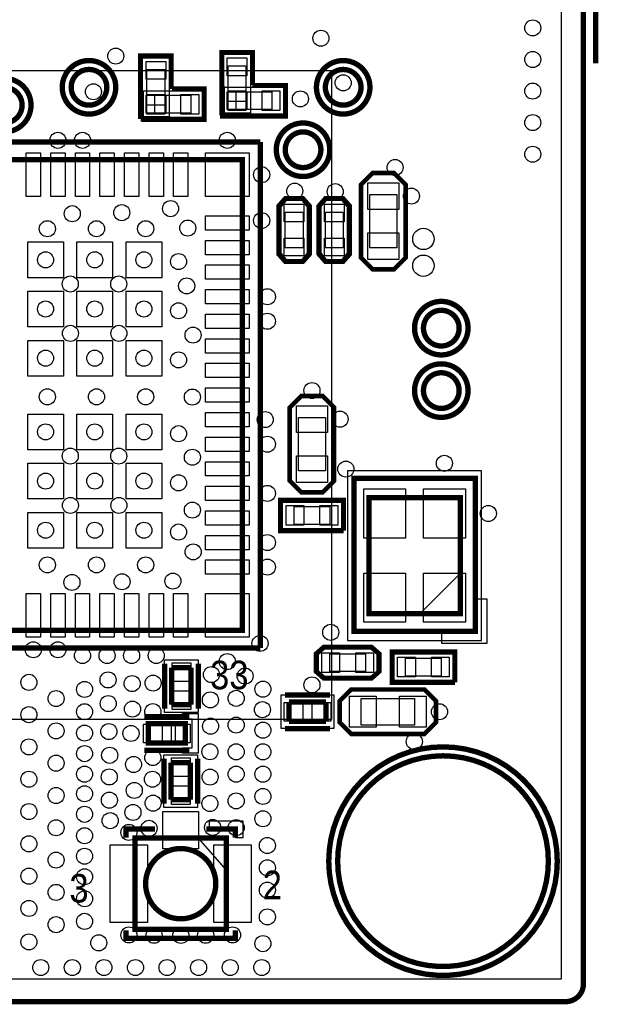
# Model space of a CAD drawing. Extents: x 6 to 156, y -6 to 136.
# Tile 23 of 32: x 121 to 137, y 0 to 28. Entities that reach past the tile are written whole.
import ezdxf

# ---------------------------------------------------------------- set-up
doc = ezdxf.new("R2010")
doc.units = 0
for name, color, linetype in [('BG_OUTLINE', 134, 'CONTINUOUS'), ('PG_ASSEMBLY_BOTTOM', 1, 'CONTINUOUS'), ('PG_ASSEMBLY_TOP', 1, 'CONTINUOUS'), ('PG_PLACE_BOUND_BOTTOM', 152, 'CONTINUOUS'), ('PG_PLACE_BOUND_TOP', 152, 'CONTINUOUS'), ('PG_SILKSCREEN_TOP', 45, 'CONTINUOUS'), ('PIN_BOTTOM', 5, 'CONTINUOUS'), ('PIN_TOP', 1, 'CONTINUOUS'), ('RKI_ALL', 174, 'CONTINUOUS'), ('VC_BOTTOM', 5, 'CONTINUOUS'), ('VC_TOP', 1, 'CONTINUOUS')]:
    doc.layers.add(name, color=color, linetype=linetype)

msp = doc.modelspace()

# ---------------------------------------------------------------- linework, layer by layer
at = {"layer": 'BG_OUTLINE', "const_width": 0.1524}
for points in [[(137.050018, 11.925808), (137.050018, 129.542032, 0.414184), (136.542018, 130.050032), (7.558024, 130.050032, 0.414214), (7.050024, 129.542032), (7.050024, 0.558038, 0.414233), (7.558024, 0.050038)], [(7.558024, 0.050038), (136.542018, 0.050038, 0.414214), (137.050018, 0.558038), (137.050018, 11.925808)]]:
    msp.add_lwpolyline(points, format="xyb", dxfattribs=at)
at = {"layer": 'PG_ASSEMBLY_BOTTOM', "const_width": 0.1524}
msp.add_lwpolyline([(136.415018, 40.13835), (136.415018, 38.626288), (137.396728, 37.644578), (137.396728, 26.764488)], dxfattribs=at)
at = {"layer": 'PG_ASSEMBLY_TOP'}
for points in [[(125.254004, 25.246838), (124.492004, 25.246838), (124.492004, 26.923238), (125.254004, 26.923238)], [(127.565404, 25.348438), (126.803404, 25.348438), (126.803404, 27.024838), (127.565404, 27.024838)], [(126.828804, 25.323038), (126.828804, 26.085038), (128.505204, 26.085038), (128.505204, 25.323038)], [(124.517404, 25.221438), (124.517404, 25.983438), (126.193804, 25.983438), (126.193804, 25.221438)], [(131.705604, 20.954238), (131.985004, 21.233638), (131.985004, 23.316438), (131.705604, 23.595838), (131.629404, 23.672038), (131.070604, 23.672038), (130.892804, 23.494238), (130.715004, 23.316438), (130.715004, 21.233638), (130.892804, 21.055838), (131.070604, 20.878038), (131.629404, 20.878038)], [(129.191004, 21.360638), (129.191004, 22.681438), (129.035556, 22.859238), (128.586992, 22.859238), (128.429004, 22.681438), (128.429004, 21.360638), (128.581404, 21.182838), (129.038604, 21.182838)], [(130.334004, 21.360638), (130.334004, 22.681438), (130.178556, 22.859238), (129.729992, 22.859238), (129.572004, 22.681438), (129.572004, 21.360638), (129.724404, 21.182838), (130.181604, 21.182838)], [(129.673604, 14.604238), (129.953004, 14.883638), (129.953004, 16.966438), (129.673604, 17.245838), (129.597404, 17.322038), (129.038604, 17.322038), (128.860804, 17.144238), (128.683004, 16.966438), (128.683004, 14.883638), (128.860804, 14.705838), (129.038604, 14.528038), (129.597404, 14.528038)], [(130.156204, 14.274038), (130.156204, 13.512038), (128.479804, 13.512038), (128.479804, 14.274038)], [(133.52907, 11.100054), (133.52907, 12.2301), (132.399024, 11.100054)], [(130.994404, 10.083038), (129.673604, 10.083038), (129.495804, 9.92759), (129.495804, 9.479026), (129.673604, 9.321038), (130.994404, 9.321038), (131.172204, 9.473438), (131.172204, 9.930638)], [(133.331204, 9.956038), (133.331204, 9.194038), (131.654804, 9.194038), (131.654804, 9.956038)], [(130.156204, 7.949438), (130.435604, 7.670038), (132.518404, 7.670038), (132.797804, 7.949438), (132.874004, 8.025638), (132.874004, 8.584438), (132.696204, 8.762238), (132.518404, 8.940038), (130.435604, 8.940038), (130.257804, 8.762238), (130.080004, 8.584438), (130.080004, 8.025638)], [(125.704854, 7.404354), (125.704854, 7.957312), (125.422914, 7.957312), (125.422914, 7.404354)], [(126.88443, 3.784854), (126.880112, 4.708398), (126.074678, 4.708652)]]:
    msp.add_lwpolyline(points, close=True, dxfattribs=at)
at = {"layer": 'PG_ASSEMBLY_TOP', "const_width": 0.1524}
for points in [[(123.476004, 26.085038, 0.99995), (122.460004, 26.085038, 1.00005), (123.476004, 26.085038)], [(130.715004, 26.085038, 0.99995), (129.699004, 26.085038, 1.00005), (130.715004, 26.085038)], [(121.063004, 25.577038, 0.99995), (120.047004, 25.577038, 1.00005), (121.063004, 25.577038)], [(129.572004, 24.307038, 0.99995), (128.556004, 24.307038, 1.00005), (129.572004, 24.307038)], [(133.509004, 19.227038, 0.99995), (132.493004, 19.227038, 1.00005), (133.509004, 19.227038)], [(133.509004, 17.449038, 0.99995), (132.493004, 17.449038, 1.00005), (133.509004, 17.449038)], [(136.05002, 4.05003, 0.999992), (130.050032, 4.05003, 1.000008), (136.05002, 4.05003)], [(126.580138, 3.40868, 0.999949), (124.580396, 3.40868, 1.000051), (126.580138, 3.40868)]]:
    msp.add_lwpolyline(points, format="xyb", dxfattribs=at)
for points in [[(114.03203, 24.02205), (114.03203, 10.622026), (127.331978, 10.622026), (127.331978, 24.02205), (114.03203, 24.02205)], [(133.538976, 11.100054), (133.538976, 14.400022), (130.939032, 14.400022), (130.939032, 11.100054), (133.538976, 11.100054)], [(125.324362, 9.559544), (125.874526, 9.559544)], [(125.324362, 8.509508), (125.324362, 9.559544)], [(125.874526, 9.559544), (125.874526, 8.509508)], [(125.874526, 8.509508), (125.324362, 8.509508)], [(128.665986, 8.029956), (128.665986, 8.58012)], [(128.665986, 8.58012), (129.716022, 8.58012)], [(129.716022, 8.58012), (129.716022, 8.029956)], [(124.660914, 7.961376), (124.660914, 7.411466), (125.71095, 7.411466), (125.71095, 7.961376), (124.660914, 7.961376)], [(129.716022, 8.029956), (128.665986, 8.029956)], [(125.305312, 6.852412), (125.855476, 6.852412)], [(125.305312, 5.802376), (125.305312, 6.852412)], [(125.855476, 6.852412), (125.855476, 5.802376)], [(125.855476, 5.802376), (125.305312, 5.802376)], [(126.880112, 4.708652), (124.280168, 4.708652), (124.280168, 2.108708), (126.880112, 2.108708), (126.880112, 4.708652)]]:
    msp.add_lwpolyline(points, dxfattribs=at)
at = {"layer": 'PG_PLACE_BOUND_BOTTOM'}
msp.add_lwpolyline([(136.05002, 4.05003, 1), (130.049981, 4.049979, 1)], format="xyb", close=True, dxfattribs=at)
at = {"layer": 'PG_PLACE_BOUND_TOP'}
for points in [[(127.438404, 25.678638), (126.930404, 25.678638), (126.930404, 26.694638), (127.438404, 26.694638)], [(111.49203, 26.56205), (129.871978, 26.56205), (129.871978, 8.082026), (111.49203, 8.082026)], [(125.127004, 25.577038), (124.619004, 25.577038), (124.619004, 26.593038), (125.127004, 26.593038)], [(124.847604, 25.348438), (124.847604, 25.856438), (125.863604, 25.856438), (125.863604, 25.348438)], [(127.159004, 25.450038), (127.159004, 25.958038), (128.175004, 25.958038), (128.175004, 25.450038)], [(131.731004, 21.513038), (130.969004, 21.513038), (130.969004, 23.037038), (131.731004, 23.037038)], [(129.064004, 21.513038), (128.556004, 21.513038), (128.556004, 22.529038), (129.064004, 22.529038)], [(130.207004, 21.513038), (129.699004, 21.513038), (129.699004, 22.529038), (130.207004, 22.529038)], [(129.699004, 15.163038), (128.937004, 15.163038), (128.937004, 16.687038), (129.699004, 16.687038)], [(130.334004, 10.337038), (134.144004, 10.337038), (134.144004, 15.163038), (130.334004, 15.163038)], [(129.826004, 14.147038), (129.826004, 13.639038), (128.810004, 13.639038), (128.810004, 14.147038)], [(130.842004, 9.956038), (130.842004, 9.448038), (129.826004, 9.448038), (129.826004, 9.956038)], [(133.001004, 9.829038), (133.001004, 9.321038), (131.985004, 9.321038), (131.985004, 9.829038)], [(126.079504, 8.284464), (125.119384, 8.284464), (125.119384, 9.784588), (126.079504, 9.784588)], [(129.941066, 8.785098), (129.941066, 7.824978), (128.440942, 7.824978), (128.440942, 8.785098)], [(130.715004, 7.924038), (130.715004, 8.686038), (132.239004, 8.686038), (132.239004, 7.924038)], [(125.70587, 7.954518), (125.70587, 7.40537), (124.664978, 7.40537), (124.664978, 7.954518)], [(126.060454, 5.577332), (125.100334, 5.577332), (125.100334, 7.077456), (126.060454, 7.077456)], [(126.880112, 4.708652), (126.880112, 2.108708), (124.279914, 2.108708), (124.279914, 4.708652)]]:
    msp.add_lwpolyline(points, close=True, dxfattribs=at)
for points in [[(123.476004, 26.085038, 1), (122.460004, 26.084987, 1)], [(130.715004, 26.085038, 1), (129.699004, 26.084987, 1)], [(121.063004, 25.577038, 1), (120.047004, 25.576987, 1)], [(129.572004, 24.307038, 1), (128.556004, 24.306987, 1)], [(133.509004, 19.227038, 1), (132.493004, 19.226987, 1)], [(133.509004, 17.449038, 1), (132.493004, 17.448987, 1)], [(136.05002, 4.05003, 1), (130.049981, 4.049979, 1)]]:
    msp.add_lwpolyline(points, format="xyb", close=True, dxfattribs=at)
at = {"layer": 'PG_SILKSCREEN_TOP', "const_width": 0.1524}
for points in [[(123.730004, 26.085038, -1.000033), (122.206004, 26.085038, -0.999967), (123.730004, 26.085038)], [(130.969004, 26.085038, -1.000033), (129.445004, 26.085038, -0.999967), (130.969004, 26.085038)], [(121.317004, 25.577038, -1.000033), (119.793004, 25.577038, -0.999967), (121.317004, 25.577038)], [(129.826004, 24.307038, -1.000033), (128.302004, 24.307038, -0.999967), (129.826004, 24.307038)], [(133.763004, 19.227038, -1.000033), (132.239004, 19.227038, -0.999967), (133.763004, 19.227038)], [(133.763004, 17.449038, -1.000033), (132.239004, 17.449038, -0.999967), (133.763004, 17.449038)], [(136.30402, 4.05003, -1.000008), (129.796032, 4.05003, -0.999992), (136.30402, 4.05003)]]:
    msp.add_lwpolyline(points, format="xyb", dxfattribs=at)
at = {"layer": 'PG_SILKSCREEN_TOP'}
for points, const_width in [([(124.428504, 25.183338), (124.428504, 26.986738), (125.317504, 26.986738), (125.317504, 26.035)], 0.127), ([(126.739904, 25.284938), (126.739904, 27.088338), (127.628904, 27.088338), (127.628904, 26.155142)], 0.127), ([(125.336046, 26.046938), (126.257304, 26.046938), (126.257304, 25.157938), (124.453904, 25.157938)], 0.127), ([(127.616966, 26.148538), (128.568704, 26.148538), (128.568704, 25.259538), (126.765304, 25.259538), (126.765304, 26.135838)], 0.127), ([(125.317504, 25.183338), (124.441204, 25.183338)], 0.127), ([(127.628904, 25.284938), (126.752604, 25.284938)], 0.127), ([(113.52403, 24.529796), (127.848106, 24.529796)], 0.1524), ([(127.848106, 24.529796), (127.848106, 10.11555)], 0.1524), ([(131.045204, 20.903438), (130.715004, 21.233638), (130.715004, 23.316438), (131.045204, 23.646638), (131.654804, 23.646638), (131.985004, 23.316438), (131.985004, 21.233638), (131.654804, 20.903438), (131.045204, 20.903438)], 0.127), ([(128.365504, 21.335238), (128.365504, 22.706838), (128.556004, 22.922738), (129.064004, 22.922738), (129.254504, 22.706838), (129.254504, 21.335238), (129.064004, 21.119338), (128.556004, 21.119338), (128.365504, 21.335238)], 0.127), ([(129.508504, 21.335238), (129.508504, 22.706838), (129.699004, 22.922738), (130.207004, 22.922738), (130.397504, 22.706838), (130.397504, 21.335238), (130.207004, 21.119338), (129.699004, 21.119338), (129.508504, 21.335238)], 0.127), ([(129.013204, 14.553438), (128.683004, 14.883638), (128.683004, 16.966438), (129.013204, 17.296638), (129.622804, 17.296638), (129.953004, 16.966438), (129.953004, 14.883638), (129.622804, 14.553438), (129.013204, 14.553438)], 0.127), ([(133.712204, 14.947138), (130.511804, 14.947138), (130.511804, 10.591038), (133.966204, 10.591038), (133.966204, 14.947138), (133.712204, 14.947138)], 0.1524), ([(130.219704, 13.448538), (128.416304, 13.448538), (128.416304, 14.337538), (130.219704, 14.337538), (130.219704, 13.461238)], 0.127), ([(127.848106, 10.11555), (113.52403, 10.11555)], 0.1524), ([(131.019804, 9.257538), (129.648204, 9.257538), (129.432304, 9.448038), (129.432304, 9.956038), (129.648204, 10.146538), (131.019804, 10.146538), (131.235704, 9.956038), (131.235704, 9.448038), (131.019804, 9.257538)], 0.127), ([(133.394704, 9.130538), (131.591304, 9.130538), (131.591304, 10.019538), (133.394704, 10.019538), (133.394704, 9.143238)], 0.127), ([(125.119384, 9.674606), (125.119384, 8.394446)], 0.1524), ([(126.079504, 9.674606), (126.079504, 8.394446)], 0.1524), ([(130.105404, 8.609838), (130.435604, 8.940038), (132.518404, 8.940038), (132.848604, 8.609838), (132.848604, 8.000238), (132.518404, 7.670038), (130.435604, 7.670038), (130.105404, 8.000238), (130.105404, 8.609838)], 0.127), ([(128.550924, 8.785098), (129.831084, 8.785098)], 0.1524), ([(124.545852, 8.166354), (125.826012, 8.166354)], 0.1524), ([(128.550924, 7.824978), (129.831084, 7.824978)], 0.1524), ([(124.545852, 7.206488), (125.826012, 7.206488)], 0.1524), ([(125.100334, 6.967474), (125.100334, 5.687314)], 0.1524), ([(126.060454, 6.967474), (126.060454, 5.687314)], 0.1524), ([(124.02566, 4.72059), (124.02566, 4.96189), (124.848112, 4.96189)], 0.1524), ([(127.134874, 4.72059), (127.134874, 4.96189), (126.312422, 4.96189)], 0.1524), ([(127.134366, 2.083816), (127.134366, 1.854454), (124.026168, 1.854454), (124.026168, 2.083816)], 0.1524)]:
    msp.add_lwpolyline(points, dxfattribs=dict(at, const_width=const_width))
for points in [[(133.968998, 11.519916), (134.298944, 11.519916), (134.298944, 10.249916), (133.019038, 10.249916), (133.019038, 10.590022), (133.968998, 10.590022)], [(126.074932, 8.250428), (126.074932, 7.122414), (125.633988, 7.122414), (125.633988, 7.276338), (125.90399, 7.276338), (125.90399, 8.088376), (125.626876, 8.088376), (125.626876, 8.250428)], [(127.361442, 4.72694), (127.361442, 5.186934), (126.390908, 5.186934), (126.390908, 4.967478), (127.141986, 4.967478), (127.141986, 4.72694)]]:
    msp.add_lwpolyline(points, close=True, dxfattribs=at)
at = {"layer": 'PIN_BOTTOM'}
msp.add_circle((133.050026, 4.05003), 2.9972, dxfattribs=at)
at = {"layer": 'PIN_TOP'}
for points in [[(127.463804, 26.415238), (126.905004, 26.415238), (126.905004, 26.923238), (127.463804, 26.923238)], [(125.152404, 26.313638), (124.593604, 26.313638), (124.593604, 26.821638), (125.152404, 26.821638)], [(125.152404, 25.348438), (124.593604, 25.348438), (124.593604, 25.856438), (125.152404, 25.856438)], [(124.619004, 25.323038), (124.619004, 25.881838), (125.127004, 25.881838), (125.127004, 25.323038)], [(125.584204, 25.323038), (125.584204, 25.881838), (126.092204, 25.881838), (126.092204, 25.323038)], [(127.463804, 25.450038), (126.905004, 25.450038), (126.905004, 25.958038), (127.463804, 25.958038)], [(126.930404, 25.424638), (126.930404, 25.983438), (127.438404, 25.983438), (127.438404, 25.424638)], [(127.895604, 25.424638), (127.895604, 25.983438), (128.403604, 25.983438), (128.403604, 25.424638)], [(121.585228, 24.219408), (121.585228, 22.974808), (121.178828, 22.974808), (121.178828, 24.219408)], [(122.285252, 24.219408), (122.285252, 22.974808), (121.878852, 22.974808), (121.878852, 24.219408)], [(122.985276, 24.219408), (122.985276, 22.974808), (122.578876, 22.974808), (122.578876, 24.219408)], [(123.6853, 24.219408), (123.6853, 22.974808), (123.2789, 22.974808), (123.2789, 24.219408)], [(124.385324, 24.219408), (124.385324, 22.974808), (123.978924, 22.974808), (123.978924, 24.219408)], [(125.085094, 24.219408), (125.085094, 22.974808), (124.678694, 22.974808), (124.678694, 24.219408)], [(125.785118, 24.219408), (125.785118, 22.974808), (125.378718, 22.974808), (125.378718, 24.219408)], [(126.284736, 24.219408), (127.529336, 24.219408), (127.529336, 22.974808), (126.284736, 22.974808)], [(131.794504, 22.605238), (130.905504, 22.605238), (130.905504, 23.367238), (131.794504, 23.367238)], [(129.089404, 22.249638), (128.530604, 22.249638), (128.530604, 22.757638), (129.089404, 22.757638)], [(130.232404, 22.249638), (129.673604, 22.249638), (129.673604, 22.757638), (130.232404, 22.757638)], [(126.284736, 22.425152), (127.529336, 22.425152), (127.529336, 22.018752), (126.284736, 22.018752)], [(131.794504, 21.182838), (130.905504, 21.182838), (130.905504, 21.944838), (131.794504, 21.944838)], [(121.22404, 20.66417), (121.22404, 21.68017), (122.24004, 21.68017), (122.24004, 20.66417)], [(122.624088, 20.66417), (122.624088, 21.68017), (123.640088, 21.68017), (123.640088, 20.66417)], [(124.024136, 20.66417), (124.024136, 21.68017), (125.040136, 21.68017), (125.040136, 20.66417)], [(126.284736, 21.725128), (127.529336, 21.725128), (127.529336, 21.318728), (126.284736, 21.318728)], [(129.089404, 21.284438), (128.530604, 21.284438), (128.530604, 21.792438), (129.089404, 21.792438)], [(130.232404, 21.284438), (129.673604, 21.284438), (129.673604, 21.792438), (130.232404, 21.792438)], [(126.284736, 21.025358), (127.529336, 21.025358), (127.529336, 20.618958), (126.284736, 20.618958)], [(121.22404, 19.264122), (121.22404, 20.280122), (122.24004, 20.280122), (122.24004, 19.264122)], [(122.624088, 19.264122), (122.624088, 20.280122), (123.640088, 20.280122), (123.640088, 19.264122)], [(124.024136, 19.264122), (124.024136, 20.280122), (125.040136, 20.280122), (125.040136, 19.264122)], [(126.284736, 20.325334), (127.529336, 20.325334), (127.529336, 19.918934), (126.284736, 19.918934)], [(126.284736, 19.62531), (127.529336, 19.62531), (127.529336, 19.21891), (126.284736, 19.21891)], [(121.22404, 17.864074), (121.22404, 18.880074), (122.24004, 18.880074), (122.24004, 17.864074)], [(122.624088, 17.864074), (122.624088, 18.880074), (123.640088, 18.880074), (123.640088, 17.864074)], [(124.024136, 17.864074), (124.024136, 18.880074), (125.040136, 18.880074), (125.040136, 17.864074)], [(126.284736, 18.925286), (127.529336, 18.925286), (127.529336, 18.518886), (126.284736, 18.518886)], [(126.284736, 18.225262), (127.529336, 18.225262), (127.529336, 17.818862), (126.284736, 17.818862)], [(126.284736, 17.525238), (127.529336, 17.525238), (127.529336, 17.118838), (126.284736, 17.118838)], [(126.284736, 16.825214), (127.529336, 16.825214), (127.529336, 16.418814), (126.284736, 16.418814)], [(129.762504, 16.255238), (128.873504, 16.255238), (128.873504, 17.017238), (129.762504, 17.017238)], [(121.22404, 15.764002), (121.22404, 16.780002), (122.24004, 16.780002), (122.24004, 15.764002)], [(122.624088, 15.764002), (122.624088, 16.780002), (123.640088, 16.780002), (123.640088, 15.764002)], [(124.024136, 15.764002), (124.024136, 16.780002), (125.040136, 16.780002), (125.040136, 15.764002)], [(126.284736, 16.12519), (127.529336, 16.12519), (127.529336, 15.71879), (126.284736, 15.71879)], [(126.284736, 15.425166), (127.529336, 15.425166), (127.529336, 15.018766), (126.284736, 15.018766)], [(129.762504, 14.832838), (128.873504, 14.832838), (128.873504, 15.594838), (129.762504, 15.594838)], [(121.22404, 14.363954), (121.22404, 15.379954), (122.24004, 15.379954), (122.24004, 14.363954)], [(122.624088, 14.363954), (122.624088, 15.379954), (123.640088, 15.379954), (123.640088, 14.363954)], [(124.024136, 14.363954), (124.024136, 15.379954), (125.040136, 15.379954), (125.040136, 14.363954)], [(126.284736, 14.725142), (127.529336, 14.725142), (127.529336, 14.318742), (126.284736, 14.318742)], [(131.98602, 13.251434), (130.79222, 13.251434), (130.79222, 14.648434), (131.98602, 14.648434)], [(133.685788, 13.251434), (132.491988, 13.251434), (132.491988, 14.648434), (133.685788, 14.648434)], [(126.284736, 14.025118), (127.529336, 14.025118), (127.529336, 13.618718), (126.284736, 13.618718)], [(129.089404, 14.172438), (129.089404, 13.613638), (128.581404, 13.613638), (128.581404, 14.172438)], [(130.054604, 14.172438), (130.054604, 13.613638), (129.546604, 13.613638), (129.546604, 14.172438)], [(121.22404, 12.963906), (121.22404, 13.979906), (122.24004, 13.979906), (122.24004, 12.963906)], [(122.624088, 12.963906), (122.624088, 13.979906), (123.640088, 13.979906), (123.640088, 12.963906)], [(124.024136, 12.963906), (124.024136, 13.979906), (125.040136, 13.979906), (125.040136, 12.963906)], [(126.284736, 13.325348), (127.529336, 13.325348), (127.529336, 12.918948), (126.284736, 12.918948)], [(126.284736, 12.625324), (127.529336, 12.625324), (127.529336, 12.218924), (126.284736, 12.218924)], [(131.98602, 10.851642), (130.79222, 10.851642), (130.79222, 12.248642), (131.98602, 12.248642)], [(133.685788, 10.851642), (132.491988, 10.851642), (132.491988, 12.248642), (133.685788, 12.248642)], [(121.178828, 10.424668), (121.178828, 11.669268), (121.585228, 11.669268), (121.585228, 10.424668)], [(121.878852, 10.424668), (121.878852, 11.669268), (122.285252, 11.669268), (122.285252, 10.424668)], [(122.578876, 10.424668), (122.578876, 11.669268), (122.985276, 11.669268), (122.985276, 10.424668)], [(123.2789, 10.424668), (123.2789, 11.669268), (123.6853, 11.669268), (123.6853, 10.424668)], [(123.978924, 10.424668), (123.978924, 11.669268), (124.385324, 11.669268), (124.385324, 10.424668)], [(124.678694, 10.424668), (124.678694, 11.669268), (125.085094, 11.669268), (125.085094, 10.424668)], [(125.378718, 10.424668), (125.378718, 11.669268), (125.785118, 11.669268), (125.785118, 10.424668)], [(126.284736, 11.669268), (127.529336, 11.669268), (127.529336, 10.424668), (126.284736, 10.424668)], [(130.105404, 9.981438), (130.105404, 9.422638), (129.597404, 9.422638), (129.597404, 9.981438)], [(131.070604, 9.981438), (131.070604, 9.422638), (130.562604, 9.422638), (130.562604, 9.981438)], [(132.264404, 9.854438), (132.264404, 9.295638), (131.756404, 9.295638), (131.756404, 9.854438)], [(133.229604, 9.854438), (133.229604, 9.295638), (132.721604, 9.295638), (132.721604, 9.854438)], [(125.866144, 9.701276), (125.866144, 9.167876), (125.332744, 9.167876), (125.332744, 9.701276)], [(125.866144, 8.901176), (125.866144, 8.367776), (125.332744, 8.367776), (125.332744, 8.901176)], [(130.384804, 7.860538), (130.384804, 8.749538), (131.146804, 8.749538), (131.146804, 7.860538)], [(131.807204, 7.860538), (131.807204, 8.749538), (132.569204, 8.749538), (132.569204, 7.860538)], [(128.524254, 8.571738), (129.057654, 8.571738), (129.057654, 8.038338), (128.524254, 8.038338)], [(129.324354, 8.571738), (129.857754, 8.571738), (129.857754, 8.038338), (129.324354, 8.038338)], [(124.519182, 7.953248), (125.052582, 7.953248), (125.052582, 7.419848), (124.519182, 7.419848)], [(125.319282, 7.953248), (125.852682, 7.953248), (125.852682, 7.419848), (125.319282, 7.419848)], [(125.847094, 6.994144), (125.847094, 6.460744), (125.313694, 6.460744), (125.313694, 6.994144)], [(125.847094, 6.194044), (125.847094, 5.660644), (125.313694, 5.660644), (125.313694, 6.194044)], [(126.08814, 5.467096), (126.08814, 4.400296), (125.07214, 4.400296), (125.07214, 5.467096)], [(124.638562, 4.51358), (124.638562, 2.30378), (123.571762, 2.30378), (123.571762, 4.51358)], [(127.588518, 4.51358), (127.588518, 2.30378), (126.521718, 2.30378), (126.521718, 4.51358)]]:
    msp.add_lwpolyline(points, close=True, dxfattribs=at)
for centre, radius in [((122.968004, 26.085038), 0.508), ((130.207004, 26.085038), 0.508), ((120.555004, 25.577038), 0.508), ((129.064004, 24.307038), 0.508), ((133.001004, 19.227038), 0.508), ((133.001004, 17.449038), 0.508), ((133.050026, 4.05003), 2.9972)]:
    msp.add_circle(centre, radius, dxfattribs=at)
at = {"layer": 'RKI_ALL'}
msp.add_lwpolyline([(136.415018, 0.685038), (7.685024, 0.685038), (7.685024, 129.415032), (136.415018, 129.415032), (136.415018, 16.683482), (136.415018, 11.41349)], close=True, dxfattribs=at)
at = {"layer": 'VC_BOTTOM'}
for centre, radius in [((135.605774, 27.776424), 0.2286), ((129.572512, 27.482292), 0.2286), ((123.730004, 26.974038), 0.2286), ((135.605774, 26.877264), 0.2286), ((130.207004, 26.212038), 0.2286), ((123.095004, 25.958038), 0.2286), ((135.605774, 25.978104), 0.2286), ((128.987804, 25.754838), 0.2286), ((135.605774, 25.078944), 0.2286), ((122.082052, 24.575008), 0.2286), ((122.782076, 24.575008), 0.2286), ((126.907036, 24.575008), 0.2286), ((135.605774, 24.179784), 0.2286), ((131.685538, 23.801832), 0.2286), ((127.884936, 23.597108), 0.2286), ((128.82753, 23.12797), 0.2286), ((129.979928, 23.113238), 0.2286), ((132.150104, 22.986238), 0.2286), ((122.492008, 22.48662), 0.2286), ((123.900438, 22.515322), 0.2286), ((125.29185, 22.629876), 0.2286), ((127.884936, 22.290278), 0.2286), ((121.782078, 22.058122), 0.2286), ((123.181872, 22.058122), 0.2286), ((124.58192, 22.058122), 0.2286), ((125.780546, 22.077172), 0.2286), ((132.493004, 21.767038), 0.3048), ((121.73204, 21.171916), 0.2286), ((123.132088, 21.171916), 0.2286), ((124.532136, 21.171916), 0.2286), ((125.51791, 21.122132), 0.2286), ((132.493004, 21.005038), 0.3048), ((122.434604, 20.484338), 0.2286), ((123.813824, 20.484338), 0.2286), ((125.749304, 20.429474), 0.2286), ((128.049528, 20.12188), 0.2286), ((121.73204, 19.772122), 0.2286), ((123.132088, 19.772122), 0.2286), ((124.532136, 19.772122), 0.2286), ((125.51791, 19.722084), 0.2286), ((128.049528, 19.42211), 0.2286), ((122.439176, 19.078702), 0.2286), ((123.81865, 19.078702), 0.2286), ((125.931168, 19.02841), 0.2286), ((121.73204, 18.372074), 0.2286), ((123.132088, 18.372074), 0.2286), ((124.532136, 18.372074), 0.2286), ((125.51791, 18.322036), 0.2286), ((129.318004, 17.449038), 0.2286), ((121.782078, 17.272), 0.2286), ((123.181872, 17.272), 0.2286), ((124.58192, 17.272), 0.2286), ((125.912118, 17.26565), 0.2286), ((127.986028, 16.622014), 0.2286), ((130.118104, 16.636238), 0.2286), ((121.73204, 16.272002), 0.2286), ((123.132088, 16.272002), 0.2286), ((124.532136, 16.272002), 0.2286), ((125.51791, 16.221964), 0.2286), ((128.049528, 15.92199), 0.2286), ((122.434604, 15.584424), 0.2286), ((123.813824, 15.584424), 0.2286), ((125.912118, 15.550642), 0.2286), ((130.283204, 15.213838), 0.2286), ((133.088888, 15.377922), 0.2286), ((121.73204, 14.871954), 0.2286), ((123.132088, 14.871954), 0.2286), ((124.532136, 14.871954), 0.2286), ((125.51791, 14.821916), 0.2286), ((128.049528, 14.521942), 0.2286), ((122.439176, 14.178788), 0.2286), ((123.81865, 14.178788), 0.2286), ((125.912118, 14.046708), 0.2286), ((134.341108, 13.949934), 0.2286), ((121.73204, 13.471906), 0.2286), ((123.132088, 13.471906), 0.2286), ((124.532136, 13.471906), 0.2286), ((125.51791, 13.422122), 0.2286), ((128.049528, 13.122148), 0.2286), ((125.934724, 12.855956), 0.2286), ((121.782078, 12.486132), 0.2286), ((123.181872, 12.486132), 0.2286), ((124.58192, 12.486132), 0.2286), ((128.049528, 12.422124), 0.2286), ((122.48261, 11.987022), 0.2286), ((123.909836, 12.006072), 0.2286), ((125.35662, 12.02436), 0.2286), ((129.851404, 10.565638), 0.2286), ((127.838454, 10.2489), 0.2286), ((121.382028, 10.069068), 0.2286), ((122.082052, 10.069068), 0.2286), ((122.782076, 9.904476), 0.2286), ((123.4821, 9.904476), 0.2286), ((124.182124, 9.904476), 0.2286), ((124.881894, 9.904476), 0.2286), ((126.907036, 9.731756), 0.2286), ((126.454662, 9.361932), 0.2286), ((127.413004, 9.321038), 0.2286), ((121.256044, 9.141206), 0.2286), ((123.510548, 9.21004), 0.2286), ((124.196856, 9.105392), 0.2286), ((124.794264, 9.120124), 0.2286), ((129.318004, 9.067038), 0.2286), ((122.841004, 8.940038), 0.2286), ((127.921258, 8.947912), 0.2286), ((122.030744, 8.67918), 0.2286), ((123.51639, 8.535416), 0.2286), ((126.425198, 8.641334), 0.2286), ((127.159004, 8.686038), 0.2286), ((121.256044, 8.221472), 0.2286), ((122.841004, 8.305038), 0.2286), ((124.206, 8.380222), 0.2286), ((124.785882, 8.308848), 0.2286), ((127.906272, 8.363712), 0.2286), ((132.950204, 8.305038), 0.2286), ((127.159004, 7.924038), 0.2286), ((122.030744, 7.7597), 0.2286), ((122.841004, 7.695438), 0.2286), ((123.533662, 7.738618), 0.2286), ((124.163582, 7.686548), 0.2286), ((126.42977, 7.893304), 0.2286), ((127.921512, 7.779766), 0.2286), ((132.232908, 7.45363), 0.2286), ((121.256044, 7.301738), 0.2286), ((122.841004, 7.111238), 0.2286), ((123.55703, 7.06374), 0.2286), ((126.411228, 7.163816), 0.2286), ((127.159004, 7.162038), 0.2286), ((127.921004, 7.162038), 0.2286), ((122.030744, 6.839712), 0.2286), ((124.237242, 6.80212), 0.2286), ((124.785882, 6.9977), 0.2286), ((122.841004, 6.527038), 0.2286), ((127.159004, 6.527038), 0.2286), ((127.921004, 6.527038), 0.2286), ((121.256044, 6.382258), 0.2286), ((123.545346, 6.447282), 0.2286), ((124.775722, 6.383274), 0.2286), ((126.4158, 6.443726), 0.2286), ((122.841004, 5.968238), 0.2286), ((124.257816, 6.063488), 0.2286), ((122.030744, 5.920232), 0.2286), ((123.548394, 5.786374), 0.2286), ((124.794264, 5.701284), 0.2286), ((126.411228, 5.69087), 0.2286), ((127.159004, 5.765038), 0.2286), ((127.921004, 5.892038), 0.2286), ((121.256044, 5.462524), 0.2286), ((122.841004, 5.384038), 0.2286), ((124.21997, 5.43814), 0.2286), ((123.571508, 5.202682), 0.2286), ((127.921004, 5.257038), 0.2286), ((122.030744, 5.000752), 0.2286), ((124.105162, 4.86918), 0.2286), ((124.677932, 4.983988), 0.2286), ((126.488444, 5.010658), 0.2286), ((127.159004, 5.003038), 0.2286), ((121.256044, 4.54279), 0.2286), ((122.841004, 4.774438), 0.2286), ((128.048004, 4.495038), 0.2286), ((122.030744, 4.080764), 0.2286), ((122.841004, 4.190238), 0.2286), ((128.048004, 3.860038), 0.2286), ((121.256044, 3.623056), 0.2286), ((122.841004, 3.606038), 0.2286), ((122.030744, 3.161284), 0.2286), ((128.048004, 3.225038), 0.2286), ((122.841258, 2.978912), 0.2286), ((121.256044, 2.703576), 0.2286), ((122.841004, 2.336038), 0.2286), ((128.048004, 2.463038), 0.2286), ((122.030744, 2.241804), 0.2286), ((121.256044, 1.751076), 0.2286), ((124.105162, 1.94818), 0.2286), ((124.822204, 1.93929), 0.2286), ((125.584204, 1.937512), 0.2286), ((126.290324, 1.93929), 0.2286), ((127.055372, 1.94818), 0.2286), ((123.245118, 1.724152), 0.2286), ((127.921004, 1.701038), 0.2286), ((121.594372, 1.020826), 0.2286), ((122.493532, 1.020826), 0.2286), ((123.392692, 1.020826), 0.2286), ((124.291852, 1.020826), 0.2286), ((125.191012, 1.020826), 0.2286), ((126.090172, 1.020826), 0.2286), ((126.989332, 1.020826), 0.2286), ((127.888492, 1.020826), 0.2286)]:
    msp.add_circle(centre, radius, dxfattribs=at)
at = {"layer": 'VC_TOP'}
for centre, radius in [((135.605774, 27.776424), 0.2286), ((129.572512, 27.482292), 0.2286), ((123.730004, 26.974038), 0.2286), ((135.605774, 26.877264), 0.2286), ((130.207004, 26.212038), 0.2286), ((123.095004, 25.958038), 0.2286), ((135.605774, 25.978104), 0.2286), ((128.987804, 25.754838), 0.2286), ((135.605774, 25.078944), 0.2286), ((122.082052, 24.575008), 0.2286), ((122.782076, 24.575008), 0.2286), ((126.907036, 24.575008), 0.2286), ((135.605774, 24.179784), 0.2286), ((131.685538, 23.801832), 0.2286), ((127.884936, 23.597108), 0.2286), ((128.82753, 23.12797), 0.2286), ((129.979928, 23.113238), 0.2286), ((132.150104, 22.986238), 0.2286), ((122.492008, 22.48662), 0.2286), ((123.900438, 22.515322), 0.2286), ((125.29185, 22.629876), 0.2286), ((127.884936, 22.290278), 0.2286), ((121.782078, 22.058122), 0.2286), ((123.181872, 22.058122), 0.2286), ((124.58192, 22.058122), 0.2286), ((125.780546, 22.077172), 0.2286), ((132.493004, 21.767038), 0.3048), ((121.73204, 21.171916), 0.2286), ((123.132088, 21.171916), 0.2286), ((124.532136, 21.171916), 0.2286), ((125.51791, 21.122132), 0.2286), ((132.493004, 21.005038), 0.3048), ((122.434604, 20.484338), 0.2286), ((123.813824, 20.484338), 0.2286), ((125.749304, 20.429474), 0.2286), ((128.049528, 20.12188), 0.2286), ((121.73204, 19.772122), 0.2286), ((123.132088, 19.772122), 0.2286), ((124.532136, 19.772122), 0.2286), ((125.51791, 19.722084), 0.2286), ((128.049528, 19.42211), 0.2286), ((122.439176, 19.078702), 0.2286), ((123.81865, 19.078702), 0.2286), ((125.931168, 19.02841), 0.2286), ((121.73204, 18.372074), 0.2286), ((123.132088, 18.372074), 0.2286), ((124.532136, 18.372074), 0.2286), ((125.51791, 18.322036), 0.2286), ((129.318004, 17.449038), 0.2286), ((121.782078, 17.272), 0.2286), ((123.181872, 17.272), 0.2286), ((124.58192, 17.272), 0.2286), ((125.912118, 17.26565), 0.2286), ((127.986028, 16.622014), 0.2286), ((130.118104, 16.636238), 0.2286), ((121.73204, 16.272002), 0.2286), ((123.132088, 16.272002), 0.2286), ((124.532136, 16.272002), 0.2286), ((125.51791, 16.221964), 0.2286), ((128.049528, 15.92199), 0.2286), ((122.434604, 15.584424), 0.2286), ((123.813824, 15.584424), 0.2286), ((125.912118, 15.550642), 0.2286), ((130.283204, 15.213838), 0.2286), ((133.088888, 15.377922), 0.2286), ((121.73204, 14.871954), 0.2286), ((123.132088, 14.871954), 0.2286), ((124.532136, 14.871954), 0.2286), ((125.51791, 14.821916), 0.2286), ((128.049528, 14.521942), 0.2286), ((122.439176, 14.178788), 0.2286), ((123.81865, 14.178788), 0.2286), ((125.912118, 14.046708), 0.2286), ((134.341108, 13.949934), 0.2286), ((121.73204, 13.471906), 0.2286), ((123.132088, 13.471906), 0.2286), ((124.532136, 13.471906), 0.2286), ((125.51791, 13.422122), 0.2286), ((128.049528, 13.122148), 0.2286), ((125.934724, 12.855956), 0.2286), ((121.782078, 12.486132), 0.2286), ((123.181872, 12.486132), 0.2286), ((124.58192, 12.486132), 0.2286), ((128.049528, 12.422124), 0.2286), ((122.48261, 11.987022), 0.2286), ((123.909836, 12.006072), 0.2286), ((125.35662, 12.02436), 0.2286), ((129.851404, 10.565638), 0.2286), ((127.838454, 10.2489), 0.2286), ((121.382028, 10.069068), 0.2286), ((122.082052, 10.069068), 0.2286), ((122.782076, 9.904476), 0.2286), ((123.4821, 9.904476), 0.2286), ((124.182124, 9.904476), 0.2286), ((124.881894, 9.904476), 0.2286), ((126.907036, 9.731756), 0.2286), ((126.454662, 9.361932), 0.2286), ((127.413004, 9.321038), 0.2286), ((121.256044, 9.141206), 0.2286), ((123.510548, 9.21004), 0.2286), ((124.196856, 9.105392), 0.2286), ((124.794264, 9.120124), 0.2286), ((129.318004, 9.067038), 0.2286), ((122.841004, 8.940038), 0.2286), ((127.921258, 8.947912), 0.2286), ((122.030744, 8.67918), 0.2286), ((123.51639, 8.535416), 0.2286), ((126.425198, 8.641334), 0.2286), ((127.159004, 8.686038), 0.2286), ((121.256044, 8.221472), 0.2286), ((122.841004, 8.305038), 0.2286), ((124.206, 8.380222), 0.2286), ((124.785882, 8.308848), 0.2286), ((127.906272, 8.363712), 0.2286), ((132.950204, 8.305038), 0.2286), ((127.159004, 7.924038), 0.2286), ((122.030744, 7.7597), 0.2286), ((122.841004, 7.695438), 0.2286), ((123.533662, 7.738618), 0.2286), ((124.163582, 7.686548), 0.2286), ((126.42977, 7.893304), 0.2286), ((127.921512, 7.779766), 0.2286), ((132.232908, 7.45363), 0.2286), ((121.256044, 7.301738), 0.2286), ((122.841004, 7.111238), 0.2286), ((123.55703, 7.06374), 0.2286), ((126.411228, 7.163816), 0.2286), ((127.159004, 7.162038), 0.2286), ((127.921004, 7.162038), 0.2286), ((122.030744, 6.839712), 0.2286), ((124.237242, 6.80212), 0.2286), ((124.785882, 6.9977), 0.2286), ((122.841004, 6.527038), 0.2286), ((127.159004, 6.527038), 0.2286), ((127.921004, 6.527038), 0.2286), ((121.256044, 6.382258), 0.2286), ((123.545346, 6.447282), 0.2286), ((124.775722, 6.383274), 0.2286), ((126.4158, 6.443726), 0.2286), ((122.841004, 5.968238), 0.2286), ((124.257816, 6.063488), 0.2286), ((122.030744, 5.920232), 0.2286), ((123.548394, 5.786374), 0.2286), ((124.794264, 5.701284), 0.2286), ((126.411228, 5.69087), 0.2286), ((127.159004, 5.765038), 0.2286), ((127.921004, 5.892038), 0.2286), ((121.256044, 5.462524), 0.2286), ((122.841004, 5.384038), 0.2286), ((124.21997, 5.43814), 0.2286), ((123.571508, 5.202682), 0.2286), ((127.921004, 5.257038), 0.2286), ((122.030744, 5.000752), 0.2286), ((124.105162, 4.86918), 0.2286), ((124.677932, 4.983988), 0.2286), ((126.488444, 5.010658), 0.2286), ((127.159004, 5.003038), 0.2286), ((121.256044, 4.54279), 0.2286), ((122.841004, 4.774438), 0.2286), ((128.048004, 4.495038), 0.2286), ((122.030744, 4.080764), 0.2286), ((122.841004, 4.190238), 0.2286), ((128.048004, 3.860038), 0.2286), ((121.256044, 3.623056), 0.2286), ((122.841004, 3.606038), 0.2286), ((122.030744, 3.161284), 0.2286), ((128.048004, 3.225038), 0.2286), ((122.841258, 2.978912), 0.2286), ((121.256044, 2.703576), 0.2286), ((122.841004, 2.336038), 0.2286), ((128.048004, 2.463038), 0.2286), ((122.030744, 2.241804), 0.2286), ((121.256044, 1.751076), 0.2286), ((124.105162, 1.94818), 0.2286), ((124.822204, 1.93929), 0.2286), ((125.584204, 1.937512), 0.2286), ((126.290324, 1.93929), 0.2286), ((127.055372, 1.94818), 0.2286), ((123.245118, 1.724152), 0.2286), ((127.921004, 1.701038), 0.2286), ((121.594372, 1.020826), 0.2286), ((122.493532, 1.020826), 0.2286), ((123.392692, 1.020826), 0.2286), ((124.291852, 1.020826), 0.2286), ((125.191012, 1.020826), 0.2286), ((126.090172, 1.020826), 0.2286), ((126.989332, 1.020826), 0.2286), ((127.888492, 1.020826), 0.2286)]:
    msp.add_circle(centre, radius, dxfattribs=at)

# ---------------------------------------------------------------- texts
at = {"layer": 'PG_SILKSCREEN_TOP', "width": 0.90625}
for s, p in [('33', (126.415038, 8.944864)), ('3', (122.409458, 2.87274)), ('2', (127.914908, 2.965196))]:
    msp.add_text(s, height=0.8128, dxfattribs=at).set_placement(p)

doc.saveas('drawing.dxf')
